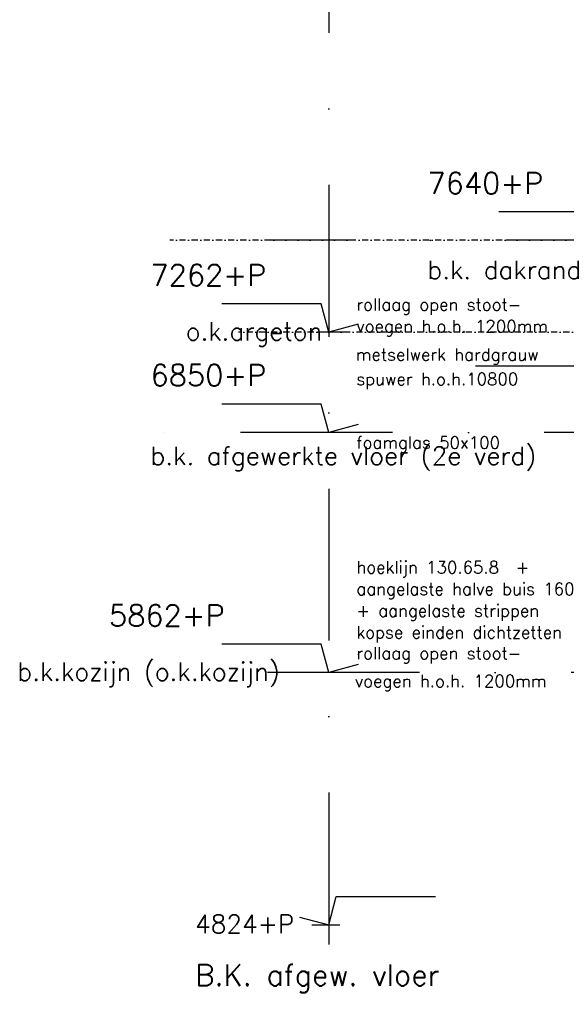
# Model space of a CAD drawing. Extents: x 149262 to 371235, y 141599 to 287858.
# Tile 35 of 60: x 149262 to 151512, y 187089 to 191139. Entities that reach past the tile are written whole.
import ezdxf

# ---------------------------------------------------------------- set-up
doc = ezdxf.new("R2010")
doc.units = 0
doc.header["$LTSCALE"] = 50
doc.header["$MEASUREMENT"] = 0
doc.linetypes.add('DASHDOT', pattern=[1, 0.5, -0.25, 0, -0.25])
doc.linetypes.add('DD1', pattern=[2.66667, 1.66667, -0.5, 0, -0.5])
doc.layers.get('0').update_dxf_attribs({"linetype": 'CONTINUOUS'})
for name, color, linetype in [('A--M01A1_MAATVOERING', 1, 'CONTINUOUS'), ('A--M01B1_HOOGTE_MAATV', 1, 'CONTINUOUS'), ('A--T01A-25_TEKST', 2, 'CONTINUOUS'), ('A--T01B2_HOOGTE_MAATV', 2, 'CONTINUOUS'), ('A--T01B3_HOOGTE_MAATV', 3, 'CONTINUOUS'), ('Rtrappen', 1, 'CONTINUOUS'), ('STRAMIEN', 8, 'DD1')]:
    doc.layers.add(name, color=color, linetype=linetype)
doc.styles.add('HIEMSTRA', font='romans.shx')
doc.styles.add('HOOGTEXT', font='ROMANS.shx', dxfattribs={"height": 2.5})

# ---------------------------------------------------------------- blocks, each defined once
blk = doc.blocks.new('HOOGTEP')
at = {"layer": 'A--M01A1_MAATVOERING'}
for p, q in [((0, 0), (0.624, 2.33)), ((0.624, 2.33), (8.794, 2.33)), ((-2.415, 0.647), (0, 0))]:
    blk.add_line(p, q, dxfattribs=at)
at = {"layer": 'A--M01B1_HOOGTE_MAATV'}
blk.add_line((-1.379, 0), (0.911, 0), dxfattribs=at)
at = {"layer": 'A--T01B2_HOOGTE_MAATV', "style": 'HOOGTEXT', "flags": 4}
blk.add_attdef('TEKST', (1.84, -0.671), '', height=1.5, dxfattribs=at)
at = {"layer": 'A--T01B3_HOOGTE_MAATV', "style": 'HOOGTEXT', "flags": 4}
blk.add_attdef('HOOGTE', (1.673, 3.819), '', height=1.75, dxfattribs=at)

msp = doc.modelspace()

# ---------------------------------------------------------------- linework, layer by layer
at = {"layer": 'A--T01A-25_TEKST'}
msp.add_line((151138.5, 189715.8), (152449.5, 189715.8), dxfattribs=at)
at = {"layer": 'STRAMIEN', "color": 8, "linetype": 'DASHDOT', "ltscale": 25}
for p, q in [((150534.1, 200460.9), (150534.1, 180318.1)), ((160797, 189441.8), (149662.7, 189441.8)), ((155907.5, 188453.8), (150163, 188453.8))]:
    msp.add_line(p, q, dxfattribs=at)
at = {"layer": 'STRAMIEN', "linetype": 'DASHDOT'}
for p, q in [((152349.5, 190231.8), (149880.7, 190231.8)), ((154630.7, 189853.8), (150163, 189853.8))]:
    msp.add_line(p, q, dxfattribs=at)
at = {"layer": 'STRAMIEN', "linetype": 'DASHDOT', "ltscale": 25}
msp.add_line((151888.9, 190231.8), (150278.7, 190231.8), dxfattribs=at)

# ---------------------------------------------------------------- block references
ref = msp.add_blockref('HOOGTEP', (151674.2, 190231.8), dxfattribs=dict(xscale=-50, yscale=50, zscale=50))
ref.add_attrib('TEKST', 'b.k. dakrand', (150940.6, 190072.8), dxfattribs={"layer": 'A--T01B2_HOOGTE_MAATV', "height": 75, "style": 'HOOGTEXT', "flags": 4})
ref.add_attrib('HOOGTE', '7640+P', (150940.6, 190422.8), dxfattribs={"layer": 'A--T01B3_HOOGTE_MAATV', "height": 87.5, "style": 'HOOGTEXT', "flags": 4})
ref = msp.add_blockref('HOOGTEP', (150534.1, 189853.8), dxfattribs=dict(xscale=-50, yscale=50, zscale=50))
ref.add_attrib('TEKST', 'o.k.argeton', (149945.6, 189820.2), dxfattribs={"layer": 'A--T01B2_HOOGTE_MAATV', "height": 75, "style": 'HOOGTEXT', "flags": 4})
ref.add_attrib('HOOGTE', '7262+P', (149800.4, 190044.8), dxfattribs={"layer": 'A--T01B3_HOOGTE_MAATV', "height": 87.5, "style": 'HOOGTEXT', "flags": 4})
ref = msp.add_blockref('HOOGTEP', (150534.1, 189441.8), dxfattribs=dict(xscale=-50, yscale=50, zscale=50))
ref.add_attrib('TEKST', 'b.k. afgewerkte vloer (2e verd)', (149800.7, 189307.8), dxfattribs={"layer": 'A--T01B2_HOOGTE_MAATV', "height": 75, "style": 'HOOGTEXT', "flags": 4})
ref.add_attrib('HOOGTE', '6850+P', (149800.7, 189632.8), dxfattribs={"layer": 'A--T01B3_HOOGTE_MAATV', "height": 87.5, "style": 'HOOGTEXT', "flags": 4})
ref = msp.add_blockref('HOOGTEP', (150534.1, 188453.8), dxfattribs=dict(xscale=-50, yscale=50, zscale=50))
ref.add_attrib('TEKST', 'b.k.kozijn (o.k.kozijn)', (149252.8, 188420.2), dxfattribs={"layer": 'A--T01B2_HOOGTE_MAATV', "height": 75, "style": 'HOOGTEXT', "flags": 4})
ref.add_attrib('HOOGTE', '5862+P', (149629.6, 188644.8), dxfattribs={"layer": 'A--T01B3_HOOGTE_MAATV', "height": 87.5, "style": 'HOOGTEXT', "flags": 4})
at = {"layer": 'Rtrappen'}
ref = msp.add_blockref('HOOGTEP', (150534.1, 187415.5), dxfattribs=dict(at, xscale=50, yscale=50, zscale=50))
ref.add_attrib('TEKST', '4824+P', (149984.3, 187381.9), dxfattribs={"layer": 'A--T01B2_HOOGTE_MAATV', "height": 75, "style": 'HOOGTEXT', "flags": 4})
ref.add_attrib('HOOGTE', 'B.K. afgew. vloer', (149985.1, 187165.6), dxfattribs={"layer": 'A--T01B3_HOOGTE_MAATV', "height": 87.5, "style": 'HOOGTEXT', "flags": 4})

# ---------------------------------------------------------------- texts
at = {"layer": 'A--T01A-25_TEKST', "style": 'HIEMSTRA'}
for s, p in [('rollaag open stoot-', (150647.8, 189942.4)), ('voegen h.o.h. 1200mm', (150647.8, 189853.2)), ('metselwerk hardgrauw', (150645.7, 189737)), ('spuwer h.o.h.10800', (150647.8, 189636)), ('foamglas 50x100', (150647.8, 189374.7)), ('hoeklijn 130.65.8  + ', (150647.9, 188861.8)), ('aangelaste halve buis 160', (150647.9, 188772.6)), ('+ aangelaste strippen', (150647.9, 188683.4)), ('kopse einden dichtzetten', (150647.9, 188594.2)), ('rollaag open stoot-', (150647.8, 188508.1)), ('voegen h.o.h. 1200mm', (150641.7, 188393.8))]:
    msp.add_text(s, height=50, dxfattribs=at).set_placement(p)

doc.saveas('drawing.dxf')
